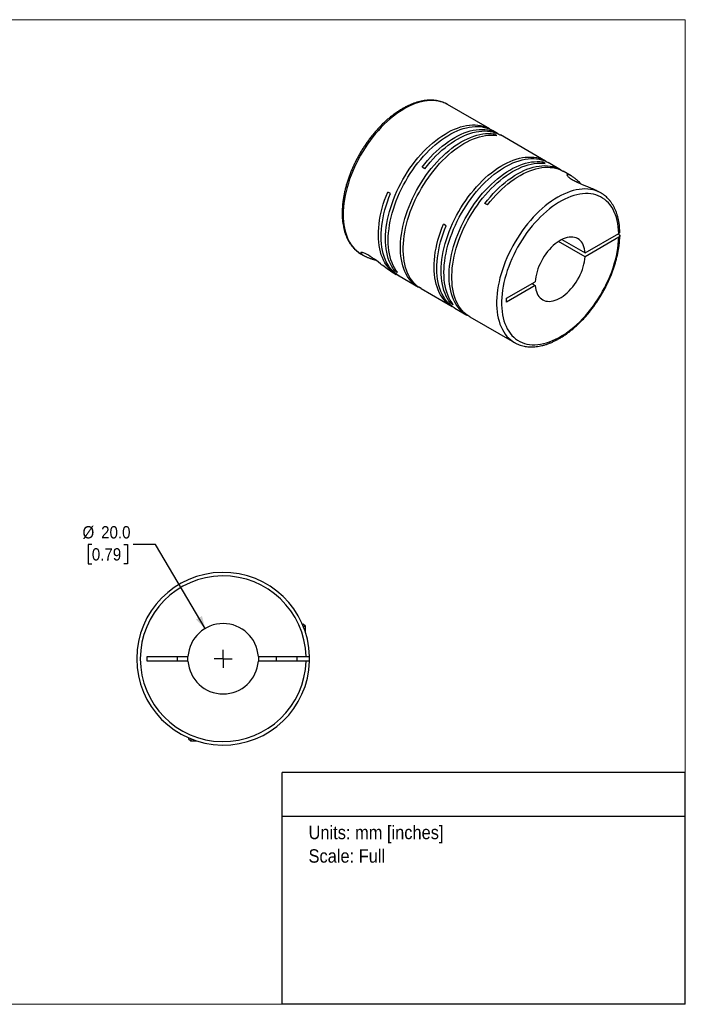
# Model space of a CAD drawing. Header units: millimetres. Extents: x 0 to 432, y 0 to 279.
# Tile 2 of 2: x 243 to 432, y 0 to 279. Entities that reach past the tile are written whole.
import ezdxf
from ezdxf.enums import TextEntityAlignment as Align

# ---------------------------------------------------------------- set-up
doc = ezdxf.new("R2010")
doc.units = ezdxf.units.MM
doc.linetypes.add('SLD-Solid', pattern=[0])
doc.layers.add('SLD-0', color=7, linetype='SLD-Solid', lineweight=25)
doc.layers.add('TEXT', color=140, linetype='SLD-Solid', lineweight=25)
doc.styles.add('SLDTEXTSTYLE0', font='GOTHIC.TTF', dxfattribs={"width": 0.913})
doc.dimstyles.new('SLDDIMSTYLE0', dxfattribs={"dimtxt": 3.5, "dimasz": 3.5, "dimexe": 0, "dimexo": 0.0625, "dimgap": 0.875, "dimtad": 0, "dimtih": 1, "dimtoh": 1, "dimdec": 1, "dimrnd": 1e-09, "dimzin": 4, "dimdsep": 46, "dimtxsty": 'SLDTEXTSTYLE0', "dimsah": 1, "dimcen": 0, "dimadec": 0, "dimazin": 1, "dimtfac": 1, "dimtdec": 1, "dimtofl": 0, "dimtmove": 0, "dimatfit": 3, "dimfxl": 0, "dimfrac": 2, "dimtolj": 1, "dimtzin": 12, "dimarcsym": 0})

# ---------------------------------------------------------------- blocks, each defined once
blk = doc.blocks.new('SW_NOTE_0')
at = {"layer": 'TEXT', "color": 0, "insert": (0, 4.87), "char_height": 3.81, "attachment_point": 1, "style": 'SLDTEXTSTYLE0'}
blk.add_mtext('Units: mm [inches]', dxfattribs=at)
blk = doc.blocks.new('SW_NOTE_0_1')
at = {"layer": 'TEXT', "color": 0, "insert": (0, 4.87), "char_height": 3.81, "attachment_point": 1, "style": 'SLDTEXTSTYLE0'}
blk.add_mtext('Scale: Full', dxfattribs=at)
blk = doc.blocks.new('Block1')
at = {"layer": 'TEXT'}
for p, q in [((431.8, 65.76), (317.5, 65.76)), ((317.5, 0), (317.5, 65.76)), ((431.8, 0), (431.8, 65.76)), ((317.5, 53.39), (431.8, 53.39)), ((431.8, 0), (317.5, 0))]:
    blk.add_line(p, q, dxfattribs=at)
at = {"layer": 'TEXT', "color": 140}
for name, p in [('SW_NOTE_0', (324.99, 45.8)), ('SW_NOTE_0_1', (324.99, 39.13))]:
    blk.add_blockref(name, p, dxfattribs=at)
at = {"layer": 'TEXT', "color": 140, "style": 'SLDTEXTSTYLE0', "width": 0.913, "flags": 2}
for tag, height, p in [('AUTOATTR0', 4.23, (353.81, 56.71)), ('AUTOATTR1_0', 4.76, (333.82, 29.88)), ('AUTOATTR1_1', 4.76, (322.1, 23.73)), ('AUTOATTR1_2', 4.76, (337.78, 17.57))]:
    blk.add_attdef(tag, text='', height=height, dxfattribs=at).set_placement(p, align=Align.BOTTOM_LEFT)
blk = doc.blocks.new('Block2')
at = {"color": 7, "linetype": 'SLD-Solid', "lineweight": 18}
for p, q in [((0, 279.4), (431.8, 279.4)), ((0, 279.4), (0, 0)), ((431.8, 279.4), (431.8, 0)), ((0, 0), (431.8, 0))]:
    blk.add_line(p, q, dxfattribs=at)
blk = doc.blocks.new('_D_5')
at = {"layer": 'SLD-0'}
for p, q in [((263.55, 130.51), (262.48, 130.51)), ((262.48, 130.51), (262.48, 124.96)), ((272.6, 130.51), (273.67, 130.51)), ((273.67, 130.51), (273.67, 124.96)), ((281.59, 130.51), (275.24, 130.51)), ((295.69, 106.66), (281.59, 130.51)), ((262.48, 124.96), (263.55, 124.96)), ((273.67, 124.96), (272.6, 124.96))]:
    blk.add_line(p, q, dxfattribs=at)
blk.add_solid([(295.69, 106.66), (294.77, 110.18), (293.05, 109.17)], dxfattribs=at)
at = {"layer": 'SLD-0', "char_height": 3.5, "attachment_point": 1, "style": 'SLDTEXTSTYLE0'}
for s, insert in [('%%c', (260.91, 135.69)), ('20.0', (266.19, 135.69)), ('0.79', (263.55, 129.43))]:
    blk.add_mtext(s, dxfattribs=dict(at, insert=insert))
blk = doc.blocks.new('SW_CENTERMARKSYMBOL_2')
at = {"layer": 'SLD-0', "color": 0}
for q in [(-2.54, 0), (0, 2.54), (0, -2.54), (2.54, 0)]:
    blk.add_line((0, 0), q, dxfattribs=at)

msp = doc.modelspace()

# ---------------------------------------------------------------- linework, layer by layer
for p, q in [((364.39, 255.33), (364.37, 255.34)), ((376.37, 248.41), (364.39, 255.33)), ((378.6, 247.13), (377.15, 247.96)), ((378.34, 246.56), (377.56, 247.01)), ((377.56, 246.64), (377.56, 247.01)), ((392.18, 239.29), (379.38, 246.68)), ((357.94, 237.11), (357.16, 237.56)), ((392.12, 238.6), (391.35, 239.05)), ((391.35, 238.68), (391.35, 239.05)), ((396.42, 236.84), (392.95, 238.84)), ((399.42, 235.11), (397.2, 236.39)), ((348.2, 230.05), (347.42, 230.49)), ((407.87, 230.23), (407.14, 230.65)), ((407.87, 230.23), (407.84, 230.25)), ((375.75, 226.82), (374.98, 227.27)), ((364.01, 220.92), (363.23, 221.37)), ((403.39, 213.2), (412.94, 218.72)), ((412.94, 218.47), (412.73, 218.6)), ((403.39, 212.14), (395.87, 216.48)), ((396.79, 217.01), (403.39, 213.2)), ((412.94, 217.66), (403.39, 212.14)), ((339.89, 212.89), (340.63, 212.47)), ((348.34, 208.01), (349.86, 207.14)), ((349.44, 208.1), (349.76, 208.29)), ((350.22, 207.65), (349.44, 208.1)), ((350.64, 206.69), (356.12, 203.53)), ((381.13, 200.35), (389.28, 205.06)), ((389.28, 204), (381.13, 199.29)), ((388.36, 204.53), (389.28, 204)), ((356.89, 203.08), (365.66, 198.02)), ((365.24, 198.98), (365.56, 199.16)), ((366.02, 198.53), (365.24, 198.98)), ((381.13, 199.29), (381.13, 200.35)), ((366.44, 197.57), (369.91, 195.57)), ((370.68, 195.12), (383.38, 187.79)), ((383.36, 187.8), (383.38, 187.79)), ((323.23, 107.86), (323.48, 107.86)), ((324.08, 107.26), (323.48, 107.86)), ((323.49, 107.26), (324.08, 107.26)), ((324.08, 105.63), (324.08, 107.26)), ((279.28, 98.71), (290.8, 98.71)), ((279.28, 97.41), (279.28, 98.71)), ((287.78, 98.71), (287.78, 97.41)), ((290.78, 98.06), (290.8, 98.71)), ((290.8, 97.41), (290.78, 98.06)), ((310.76, 98.71), (324.27, 98.71)), ((315.78, 98.71), (315.78, 97.41)), ((321.78, 97.41), (321.78, 98.71)), ((290.8, 97.41), (279.28, 97.41)), ((324.27, 97.41), (310.76, 97.41)), ((290.98, 75.6), (290.98, 75.36)), ((290.98, 75.36), (291.58, 74.76)), ((291.58, 75.35), (291.58, 74.76)), ((291.58, 74.76), (293.2, 74.76))]:
    msp.add_line(p, q)
at = {"flags": 128}
for points in [[(364.37, 255.34), (363.9, 255.59), (363.23, 255.88), (362.53, 256.12), (361.81, 256.29), (361.05, 256.41), (360.28, 256.47), (359.48, 256.47), (358.66, 256.41), (357.83, 256.29), (356.98, 256.12), (356.12, 255.88), (355.24, 255.59), (354.36, 255.24), (353.47, 254.83), (352.58, 254.37), (351.69, 253.85), (350.8, 253.29), (349.91, 252.67), (349.03, 252), (348.16, 251.29), (347.3, 250.53), (346.45, 249.72), (345.61, 248.88), (344.8, 247.99), (344, 247.07), (343.22, 246.12), (342.47, 245.13), (341.74, 244.11), (341.04, 243.07), (340.37, 242), (339.73, 240.92), (339.13, 239.81), (338.56, 238.69), (338.02, 237.56), (337.52, 236.42), (337.06, 235.27), (336.64, 234.12), (336.27, 232.97), (335.93, 231.82), (335.64, 230.68), (335.39, 229.54), (335.18, 228.42), (335.02, 227.32), (334.91, 226.23), (334.84, 225.16), (334.81, 224.12), (334.84, 223.1), (334.9, 222.12), (335.02, 221.16), (335.18, 220.24), (335.38, 219.35), (335.63, 218.51), (335.92, 217.7), (336.26, 216.94), (336.64, 216.23), (337.06, 215.56), (337.51, 214.94), (338.01, 214.38), (338.55, 213.86), (339.12, 213.4), (339.72, 212.99), (339.89, 212.89)], [(349.44, 208.1), (348.99, 208.72), (348.57, 209.4), (348.2, 210.11), (347.87, 210.88), (347.59, 211.68), (347.34, 212.53), (347.14, 213.42), (346.99, 214.34), (346.88, 215.29), (346.82, 216.28), (346.8, 217.3), (346.83, 218.34), (346.9, 219.41), (347.02, 220.49), (347.18, 221.6), (347.39, 222.71), (347.64, 223.84), (347.94, 224.98), (348.28, 226.13), (348.66, 227.28), (349.08, 228.42), (349.54, 229.57), (350.04, 230.7), (350.57, 231.83), (351.14, 232.95), (351.75, 234.05), (352.39, 235.13), (353.06, 236.2), (353.75, 237.23), (354.48, 238.25), (355.23, 239.23), (356.01, 240.18), (356.8, 241.1), (357.62, 241.98), (358.45, 242.82), (359.3, 243.62), (360.16, 244.38), (361.03, 245.09), (361.91, 245.75), (362.79, 246.37), (363.68, 246.94), (364.57, 247.45), (365.46, 247.91), (366.34, 248.31), (367.22, 248.66), (368.09, 248.96), (368.95, 249.19), (369.8, 249.37), (370.63, 249.49), (371.44, 249.55), (372.24, 249.55), (373.01, 249.5), (373.77, 249.38), (374.49, 249.21), (375.19, 248.97), (375.86, 248.68), (376.5, 248.34), (376.75, 248.18)], [(350.22, 207.65), (349.76, 208.28), (349.35, 208.95), (348.98, 209.66), (348.65, 210.43), (348.36, 211.23), (348.12, 212.08), (347.92, 212.97), (347.77, 213.89), (347.66, 214.85), (347.6, 215.83), (347.58, 216.85), (347.6, 217.89), (347.68, 218.96), (347.8, 220.04), (347.96, 221.15), (348.17, 222.26), (348.42, 223.39), (348.72, 224.53), (349.05, 225.68), (349.43, 226.83), (349.85, 227.97), (350.31, 229.12), (350.81, 230.26), (351.35, 231.38), (351.92, 232.5), (352.53, 233.6), (353.17, 234.68), (353.83, 235.75), (354.53, 236.79), (355.26, 237.8), (356.01, 238.78), (356.78, 239.73), (357.58, 240.65), (358.4, 241.53), (359.23, 242.37), (360.07, 243.17), (360.93, 243.93), (361.81, 244.64), (362.68, 245.31), (363.57, 245.92), (364.46, 246.49), (365.35, 247), (366.23, 247.46), (367.12, 247.86), (368, 248.21), (368.87, 248.51), (369.73, 248.74), (370.57, 248.92), (371.41, 249.04), (372.22, 249.1), (373.02, 249.1), (373.79, 249.05), (374.54, 248.93), (375.27, 248.76), (375.97, 248.52), (376.64, 248.23), (377.15, 247.96)], [(356.51, 203.31), (356.24, 203.46), (355.62, 203.84), (355.04, 204.27), (354.49, 204.76), (353.97, 205.3), (353.5, 205.89), (353.06, 206.54), (352.66, 207.23), (352.31, 207.96), (352, 208.74), (351.73, 209.57), (351.5, 210.43), (351.32, 211.33), (351.18, 212.27), (351.09, 213.23), (351.05, 214.23), (351.05, 215.26), (351.09, 216.31), (351.18, 217.39), (351.32, 218.48), (351.5, 219.59), (351.73, 220.71), (352, 221.85), (352.31, 222.99), (352.66, 224.13), (353.06, 225.28), (353.5, 226.43), (353.97, 227.57), (354.49, 228.7), (355.04, 229.83), (355.62, 230.94), (356.24, 232.03), (356.89, 233.11), (357.57, 234.16), (358.28, 235.19), (359.02, 236.19), (359.78, 237.16), (360.56, 238.1), (361.37, 239), (362.19, 239.87), (363.03, 240.69), (363.88, 241.48), (364.74, 242.22), (365.62, 242.91), (366.5, 243.56), (367.39, 244.15), (368.27, 244.7), (369.16, 245.19), (370.05, 245.63), (370.93, 246.01), (371.81, 246.34), (372.67, 246.61), (373.53, 246.82), (374.37, 246.98), (375.2, 247.07), (376, 247.11), (376.79, 247.09), (377.56, 247.01)], [(356.89, 203.08), (356.4, 203.39), (355.81, 203.82), (355.26, 204.31), (354.75, 204.85), (354.28, 205.44), (353.84, 206.09), (353.44, 206.78), (353.09, 207.51), (352.77, 208.29), (352.51, 209.12), (352.28, 209.98), (352.1, 210.88), (351.96, 211.82), (351.87, 212.78), (351.83, 213.78), (351.83, 214.81), (351.87, 215.86), (351.96, 216.94), (352.1, 218.03), (352.28, 219.14), (352.51, 220.26), (352.77, 221.4), (353.09, 222.54), (353.44, 223.68), (353.84, 224.83), (354.28, 225.98), (354.75, 227.12), (355.26, 228.26), (355.81, 229.38), (356.4, 230.49), (357.02, 231.58), (357.67, 232.66), (358.35, 233.71), (359.06, 234.74), (359.8, 235.74), (360.56, 236.71), (361.34, 237.65), (362.14, 238.55), (362.97, 239.42), (363.8, 240.24), (364.66, 241.03), (365.52, 241.77), (366.4, 242.46), (367.28, 243.11), (368.16, 243.7), (369.05, 244.25), (369.94, 244.74), (370.83, 245.18), (371.71, 245.56), (372.59, 245.89), (373.45, 246.16), (374.31, 246.37), (375.15, 246.53), (375.97, 246.62), (376.78, 246.66), (377.57, 246.64), (378.34, 246.56)], [(357.16, 237.56), (357.92, 238.52), (358.71, 239.45), (359.52, 240.35), (360.34, 241.21), (361.19, 242.02), (362.04, 242.8), (362.91, 243.53), (363.78, 244.21), (364.67, 244.85), (365.55, 245.43), (366.44, 245.97), (367.33, 246.45), (368.22, 246.87), (369.1, 247.25), (369.97, 247.56), (370.84, 247.82), (371.69, 248.02), (372.53, 248.16), (373.35, 248.25), (374.15, 248.27), (374.94, 248.24), (375.7, 248.15), (376.43, 248), (377.14, 247.79), (377.82, 247.52), (378.47, 247.2), (378.98, 246.89)], [(357.94, 237.11), (358.7, 238.07), (359.49, 239), (360.3, 239.9), (361.12, 240.76), (361.96, 241.57), (362.82, 242.35), (363.69, 243.08), (364.56, 243.76), (365.44, 244.4), (366.33, 244.98), (367.22, 245.52), (368.11, 246), (368.99, 246.42), (369.88, 246.8), (370.75, 247.11), (371.61, 247.37), (372.47, 247.57), (373.31, 247.71), (374.13, 247.8), (374.93, 247.82), (375.71, 247.79), (376.48, 247.7), (377.21, 247.55), (377.92, 247.34), (378.6, 247.07), (379.25, 246.75), (379.38, 246.68)], [(365.24, 198.98), (364.79, 199.6), (364.38, 200.27), (364.01, 200.99), (363.68, 201.75), (363.39, 202.56), (363.15, 203.41), (362.95, 204.29), (362.79, 205.22), (362.68, 206.17), (362.62, 207.16), (362.6, 208.17), (362.63, 209.22), (362.7, 210.28), (362.82, 211.37), (362.99, 212.47), (363.19, 213.59), (363.45, 214.72), (363.74, 215.86), (364.08, 217), (364.46, 218.15), (364.88, 219.3), (365.34, 220.44), (365.84, 221.58), (366.38, 222.71), (366.95, 223.83), (367.55, 224.93), (368.19, 226.01), (368.86, 227.07), (369.56, 228.11), (370.28, 229.12), (371.04, 230.11), (371.81, 231.06), (372.61, 231.97), (373.42, 232.86), (374.25, 233.7), (375.1, 234.5), (375.96, 235.25), (376.83, 235.97), (377.71, 236.63), (378.59, 237.25), (379.48, 237.81), (380.37, 238.33), (381.26, 238.79), (382.14, 239.19), (383.02, 239.54), (383.89, 239.83), (384.75, 240.07), (385.6, 240.25), (386.43, 240.37), (387.25, 240.43), (388.04, 240.43), (388.82, 240.37), (389.57, 240.26), (390.3, 240.08), (390.99, 239.85), (391.66, 239.56), (392.3, 239.21), (392.56, 239.05)], [(366.02, 198.53), (365.57, 199.15), (365.16, 199.82), (364.78, 200.54), (364.45, 201.3), (364.17, 202.11), (363.92, 202.96), (363.73, 203.84), (363.57, 204.77), (363.46, 205.72), (363.4, 206.71), (363.38, 207.73), (363.41, 208.77), (363.48, 209.83), (363.6, 210.92), (363.76, 212.02), (363.97, 213.14), (364.22, 214.27), (364.52, 215.41), (364.86, 216.56), (365.24, 217.7), (365.66, 218.85), (366.12, 219.99), (366.62, 221.13), (367.15, 222.26), (367.72, 223.38), (368.33, 224.48), (368.97, 225.56), (369.64, 226.62), (370.34, 227.66), (371.06, 228.67), (371.81, 229.66), (372.59, 230.61), (373.38, 231.53), (374.2, 232.41), (375.03, 233.25), (375.88, 234.05), (376.74, 234.81), (377.61, 235.52), (378.49, 236.18), (379.37, 236.8), (380.26, 237.36), (381.15, 237.88), (382.04, 238.34), (382.92, 238.74), (383.8, 239.09), (384.67, 239.38), (385.53, 239.62), (386.38, 239.8), (387.21, 239.92), (388.03, 239.98), (388.82, 239.98), (389.6, 239.92), (390.35, 239.81), (391.07, 239.63), (391.77, 239.4), (392.44, 239.11), (392.95, 238.84)], [(370.3, 195.35), (370.03, 195.5), (369.41, 195.88), (368.83, 196.31), (368.28, 196.8), (367.76, 197.34), (367.29, 197.93), (366.85, 198.58), (366.45, 199.27), (366.1, 200), (365.79, 200.78), (365.52, 201.61), (365.29, 202.47), (365.11, 203.37), (364.97, 204.31), (364.88, 205.27), (364.84, 206.27), (364.84, 207.3), (364.88, 208.35), (364.97, 209.43), (365.11, 210.52), (365.29, 211.63), (365.52, 212.75), (365.79, 213.89), (366.1, 215.03), (366.45, 216.17), (366.85, 217.32), (367.29, 218.47), (367.76, 219.61), (368.28, 220.74), (368.83, 221.87), (369.41, 222.98), (370.03, 224.07), (370.68, 225.15), (371.36, 226.2), (372.07, 227.23), (372.81, 228.23), (373.57, 229.2), (374.35, 230.14), (375.15, 231.04), (375.98, 231.91), (376.82, 232.73), (377.67, 233.52), (378.53, 234.26), (379.41, 234.95), (380.29, 235.6), (381.17, 236.19), (382.06, 236.74), (382.95, 237.23), (383.84, 237.67), (384.72, 238.05), (385.6, 238.38), (386.46, 238.65), (387.32, 238.86), (388.16, 239.02), (388.99, 239.11), (389.79, 239.15), (390.58, 239.13), (391.35, 239.05)], [(370.68, 195.12), (370.19, 195.43), (369.6, 195.86), (369.05, 196.35), (368.54, 196.89), (368.06, 197.48), (367.63, 198.13), (367.23, 198.82), (366.88, 199.55), (366.56, 200.33), (366.29, 201.16), (366.07, 202.02), (365.89, 202.92), (365.75, 203.86), (365.66, 204.82), (365.61, 205.82), (365.61, 206.85), (365.66, 207.9), (365.75, 208.98), (365.89, 210.07), (366.07, 211.18), (366.29, 212.3), (366.56, 213.44), (366.88, 214.58), (367.23, 215.72), (367.63, 216.87), (368.06, 218.02), (368.54, 219.16), (369.05, 220.3), (369.6, 221.42), (370.19, 222.53), (370.81, 223.62), (371.46, 224.7), (372.14, 225.75), (372.85, 226.78), (373.58, 227.78), (374.35, 228.75), (375.13, 229.69), (375.93, 230.59), (376.75, 231.46), (377.59, 232.28), (378.45, 233.07), (379.31, 233.81), (380.18, 234.5), (381.07, 235.15), (381.95, 235.74), (382.84, 236.29), (383.73, 236.78), (384.62, 237.22), (385.5, 237.6), (386.37, 237.93), (387.24, 238.2), (388.1, 238.41), (388.94, 238.57), (389.76, 238.66), (390.57, 238.7), (391.36, 238.68), (392.12, 238.6)], [(374.98, 227.27), (375.74, 228.23), (376.53, 229.17), (377.34, 230.06), (378.16, 230.92), (379.01, 231.74), (379.86, 232.51), (380.73, 233.24), (381.6, 233.92), (382.49, 234.56), (383.37, 235.14), (384.26, 235.68), (385.15, 236.16), (386.04, 236.59), (386.92, 236.96), (387.79, 237.27), (388.66, 237.53), (389.51, 237.73), (390.35, 237.88), (391.17, 237.96), (391.97, 237.99), (392.76, 237.95), (393.52, 237.86), (394.25, 237.71), (394.96, 237.5), (395.64, 237.23), (396.29, 236.91), (396.8, 236.6)], [(375.75, 226.82), (376.52, 227.79), (377.31, 228.72), (378.11, 229.61), (378.94, 230.47), (379.78, 231.28), (380.64, 232.06), (381.5, 232.79), (382.38, 233.47), (383.26, 234.11), (384.15, 234.69), (385.03, 235.23), (385.92, 235.71), (386.81, 236.14), (387.69, 236.51), (388.56, 236.82), (389.43, 237.08), (390.28, 237.28), (391.12, 237.43), (391.94, 237.51), (392.74, 237.54), (393.53, 237.5), (394.29, 237.41), (395.02, 237.26), (395.73, 237.05), (396.41, 236.79), (397.07, 236.46), (397.2, 236.39)], [(350.25, 206.92), (349.73, 207.22), (349.12, 207.62), (348.55, 208.08), (348.02, 208.59), (347.52, 209.15), (347.06, 209.76), (346.64, 210.42), (346.26, 211.13), (345.92, 211.89), (345.62, 212.68), (345.37, 213.52), (345.17, 214.4), (345, 215.31), (344.88, 216.26), (344.81, 217.24), (344.78, 218.25), (344.8, 219.29), (344.87, 220.35), (344.98, 221.43), (345.13, 222.53), (345.33, 223.65), (345.57, 224.78), (345.86, 225.91), (346.19, 227.06), (346.56, 228.2), (346.97, 229.35), (347.42, 230.49)], [(350.64, 206.69), (350.51, 206.76), (349.91, 207.16), (349.33, 207.62), (348.8, 208.13), (348.3, 208.69), (347.84, 209.31), (347.42, 209.97), (347.04, 210.68), (346.7, 211.43), (346.4, 212.23), (346.15, 213.07), (345.94, 213.95), (345.78, 214.86), (345.66, 215.81), (345.59, 216.79), (345.56, 217.8), (345.58, 218.84), (345.64, 219.9), (345.75, 220.98), (345.91, 222.08), (346.11, 223.2), (346.35, 224.32), (346.64, 225.46), (346.97, 226.61), (347.34, 227.75), (347.75, 228.9), (348.2, 230.05)], [(407.84, 230.25), (407.71, 230.32), (407.05, 230.64), (406.37, 230.9), (405.65, 231.11), (404.91, 231.26), (404.15, 231.34), (403.36, 231.37), (402.55, 231.34), (401.73, 231.25), (400.89, 231.11), (400.03, 230.9), (399.16, 230.63), (398.28, 230.31), (397.4, 229.93), (396.51, 229.5), (395.62, 229.01), (394.73, 228.47), (393.84, 227.87), (392.95, 227.23), (392.08, 226.54), (391.21, 225.8), (390.35, 225.02), (389.51, 224.19), (388.68, 223.33), (387.87, 222.43), (387.09, 221.49), (386.32, 220.52), (385.58, 219.51), (384.87, 218.48), (384.19, 217.43), (383.53, 216.35), (382.91, 215.25), (382.32, 214.14), (381.77, 213.01), (381.25, 211.87), (380.77, 210.73), (380.33, 209.58), (379.93, 208.43), (379.58, 207.28), (379.26, 206.13), (378.99, 204.99), (378.76, 203.87), (378.58, 202.75), (378.44, 201.66), (378.35, 200.58), (378.31, 199.53), (378.31, 198.5), (378.35, 197.49), (378.44, 196.52), (378.58, 195.58), (378.76, 194.68), (378.99, 193.82), (379.26, 192.99), (379.58, 192.21), (379.93, 191.47), (380.33, 190.78), (380.77, 190.14), (381.25, 189.54), (381.77, 189), (382.32, 188.51), (382.91, 188.08), (383.36, 187.8)], [(412.94, 218.72), (412.9, 219.7), (412.8, 220.64), (412.67, 221.55), (412.48, 222.43), (412.26, 223.27), (411.99, 224.07), (411.68, 224.82), (411.32, 225.54), (410.93, 226.2), (410.49, 226.82), (410.01, 227.39), (409.5, 227.9), (408.95, 228.37), (408.37, 228.77), (407.76, 229.13), (407.11, 229.43), (406.43, 229.67), (405.73, 229.85), (405, 229.97), (404.25, 230.04), (403.47, 230.05), (402.68, 230), (401.86, 229.89), (401.04, 229.72), (400.2, 229.49), (399.35, 229.21), (398.49, 228.87), (397.62, 228.48), (396.75, 228.03), (395.88, 227.52), (395.02, 226.97), (394.15, 226.36), (393.29, 225.71), (392.44, 225.01), (391.6, 224.26), (390.78, 223.48), (389.96, 222.65), (389.17, 221.78), (388.4, 220.88), (387.64, 219.94), (386.91, 218.97), (386.21, 217.97), (385.53, 216.95), (384.89, 215.91), (384.27, 214.84), (383.69, 213.76), (383.15, 212.66), (382.63, 211.56), (382.16, 210.44), (381.73, 209.32), (381.33, 208.2), (380.98, 207.08), (380.67, 205.96), (380.4, 204.85), (380.17, 203.75), (379.99, 202.66), (379.86, 201.59), (379.77, 200.54), (379.72, 199.51), (379.72, 198.51), (379.77, 197.53), (379.86, 196.59), (379.99, 195.67), (380.17, 194.79), (380.4, 193.95), (380.67, 193.15), (380.98, 192.4), (381.33, 191.68), (381.73, 191.02), (382.16, 190.4), (382.63, 189.83), (383.15, 189.31), (383.69, 188.85), (384.27, 188.44), (384.89, 188.08), (385.53, 187.78), (386.21, 187.54), (386.91, 187.35), (387.64, 187.23), (388.4, 187.16), (389.17, 187.15), (389.96, 187.2), (390.78, 187.31), (391.6, 187.47), (392.44, 187.7), (393.29, 187.98), (394.15, 188.32), (395.02, 188.71), (395.88, 189.16), (396.75, 189.66), (397.62, 190.21), (398.49, 190.82), (399.35, 191.47), (400.2, 192.17), (401.04, 192.91), (401.86, 193.7), (402.68, 194.53), (403.47, 195.39), (404.25, 196.3), (405, 197.23), (405.73, 198.2), (406.43, 199.2), (407.11, 200.22), (407.76, 201.26), (408.37, 202.33), (408.95, 203.41), (409.5, 204.5), (410.01, 205.61), (410.49, 206.73), (410.93, 207.85), (411.32, 208.97), (411.68, 210.09), (411.99, 211.21), (412.26, 212.32), (412.48, 213.42), (412.67, 214.51), (412.8, 215.58), (412.9, 216.63), (412.94, 217.66)], [(366.06, 197.8), (365.54, 198.09), (364.93, 198.49), (364.36, 198.95), (363.82, 199.46), (363.33, 200.02), (362.87, 200.63), (362.44, 201.29), (362.06, 202), (361.73, 202.76), (361.43, 203.55), (361.18, 204.39), (360.97, 205.27), (360.81, 206.19), (360.69, 207.14), (360.62, 208.12), (360.59, 209.13), (360.61, 210.16), (360.67, 211.22), (360.78, 212.31), (360.93, 213.41), (361.13, 214.52), (361.38, 215.65), (361.66, 216.79), (361.99, 217.93), (362.36, 219.08), (362.78, 220.23), (363.23, 221.37)], [(366.44, 197.57), (366.32, 197.64), (365.71, 198.04), (365.14, 198.5), (364.6, 199.01), (364.1, 199.57), (363.64, 200.18), (363.22, 200.84), (362.84, 201.55), (362.5, 202.31), (362.21, 203.11), (361.96, 203.94), (361.75, 204.82), (361.58, 205.74), (361.47, 206.69), (361.39, 207.67), (361.37, 208.68), (361.38, 209.71), (361.45, 210.78), (361.56, 211.86), (361.71, 212.96), (361.91, 214.07), (362.15, 215.2), (362.44, 216.34), (362.77, 217.48), (363.14, 218.63), (363.55, 219.78), (364.01, 220.92)], [(403.39, 213.2), (403.33, 213.83), (403.22, 214.42), (403.07, 214.97), (402.87, 215.48), (402.63, 215.95), (402.35, 216.36), (402.03, 216.73), (401.67, 217.04), (401.27, 217.29), (400.84, 217.49), (400.39, 217.63), (399.9, 217.71), (399.39, 217.73), (398.86, 217.69), (398.32, 217.58), (397.76, 217.42), (397.19, 217.2), (396.62, 216.92), (396.04, 216.59), (395.47, 216.21), (394.9, 215.77), (394.34, 215.29), (393.8, 214.76), (393.27, 214.19), (392.76, 213.59), (392.28, 212.95), (391.82, 212.28), (391.39, 211.59), (391, 210.88), (390.64, 210.15), (390.32, 209.42), (390.03, 208.68), (389.79, 207.93), (389.6, 207.2), (389.44, 206.47), (389.34, 205.75), (389.28, 205.06)], [(348.34, 208.02), (348.23, 208.08), (347.81, 208.34), (347.4, 208.62), (346.9, 208.97), (346.4, 209.35), (346.05, 209.61), (345.71, 209.87), (345.36, 210.14), (344.79, 210.59), (344.21, 211.03), (343.64, 211.46), (343.07, 211.86), (342.5, 212.24), (341.96, 212.58), (341.46, 212.86), (341, 213.08), (340.61, 213.24), (340.29, 213.34), (340.11, 213.37), (339.97, 213.38), (339.87, 213.37), (339.78, 213.31), (339.77, 213.22), (339.8, 213.14), (339.87, 213.04), (339.97, 212.93), (340.23, 212.72), (340.6, 212.48), (341.09, 212.22), (341.09, 212.22)], [(389.28, 204), (389.34, 203.37), (389.44, 202.78), (389.6, 202.23), (389.79, 201.72), (390.03, 201.25), (390.32, 200.84), (390.64, 200.47), (391, 200.16), (391.39, 199.9), (391.82, 199.71), (392.28, 199.57), (392.76, 199.49), (393.27, 199.47), (393.8, 199.51), (394.34, 199.62), (394.9, 199.78), (395.47, 200), (396.04, 200.27), (396.62, 200.61), (397.19, 200.99), (397.76, 201.43), (398.32, 201.91), (398.86, 202.44), (399.39, 203.01), (399.9, 203.61), (400.39, 204.25), (400.84, 204.92), (401.27, 205.61), (401.67, 206.32), (402.03, 207.04), (402.35, 207.78), (402.63, 208.52), (402.87, 209.27), (403.07, 210), (403.22, 210.73), (403.33, 211.45), (403.39, 212.14)], [(310.76, 98.71), (310.78, 98.06), (310.76, 97.41)]]:
    msp.add_lwpolyline(points, dxfattribs=at)
for radius, start, end in [(24.5, 1.5203, 358.4797), (23.5, 1.585, 358.415), (10, 3.7269, 176.2731), (24.5, 358.4786, 1.5229), (10, 183.7269, 356.2731)]:
    msp.add_arc((300.78, 98.06), radius, start, end)
for points, knots in [([(364.37, 255.34), (364.36, 255.35), (364.15, 255.48), (363.71, 255.69), (363.04, 255.97), (362.36, 256.2), (361.64, 256.37), (360.91, 256.49), (360.15, 256.56), (359.38, 256.57), (358.59, 256.53), (357.78, 256.44), (356.96, 256.29), (356.12, 256.09), (355.28, 255.83), (354.43, 255.53), (353.57, 255.17), (352.72, 254.76), (351.86, 254.3), (351, 253.79), (350.15, 253.24), (349.3, 252.64), (348.46, 252), (347.62, 251.31), (346.8, 250.59), (346, 249.82), (345.2, 249.02), (344.43, 248.19), (343.67, 247.32), (342.93, 246.42), (342.22, 245.49), (341.52, 244.54), (340.85, 243.56), (340.21, 242.56), (339.6, 241.54), (339.01, 240.5), (338.46, 239.45), (337.94, 238.39), (337.45, 237.31), (336.99, 236.23), (336.57, 235.14), (336.19, 234.05), (335.85, 232.96), (335.54, 231.88), (335.27, 230.79), (335.04, 229.72), (334.85, 228.65), (334.71, 227.6), (334.6, 226.56), (334.54, 225.54), (334.51, 224.53), (334.53, 223.55), (334.6, 222.6), (334.7, 221.66), (334.85, 220.76), (335.04, 219.89), (335.28, 219.05), (335.55, 218.25), (335.87, 217.49), (336.22, 216.76), (336.62, 216.08), (337.05, 215.45), (337.52, 214.86), (338.03, 214.31), (338.56, 213.82), (339.14, 213.37), (339.59, 213.06), (339.86, 212.91), (339.93, 212.88)], [0, 0, 0, 0, 0.000727, 0.015777, 0.030825, 0.04589, 0.060993, 0.076151, 0.091377, 0.106675, 0.122049, 0.137493, 0.153001, 0.168563, 0.184168, 0.199807, 0.215469, 0.231146, 0.246831, 0.26252, 0.278206, 0.293888, 0.309564, 0.325234, 0.340895, 0.35655, 0.372197, 0.387837, 0.403472, 0.419101, 0.434725, 0.450346, 0.465964, 0.481579, 0.497194, 0.512808, 0.528423, 0.544039, 0.559657, 0.575278, 0.590903, 0.606534, 0.622169, 0.637812, 0.653462, 0.66912, 0.684786, 0.700462, 0.716147, 0.73184, 0.747542, 0.763251, 0.778964, 0.794677, 0.810386, 0.826082, 0.841759, 0.857407, 0.873014, 0.88857, 0.904062, 0.919483, 0.934827, 0.950092, 0.965283, 0.980412, 0.995493, 1, 1, 1, 1]), ([(402.22, 232.83), (402.14, 232.9), (401.92, 233.12), (401.58, 233.44), (401.21, 233.78), (400.89, 234.05), (400.58, 234.3), (400.3, 234.52), (399.99, 234.75), (399.66, 234.96), (399.33, 235.16), (399.04, 235.31), (398.78, 235.42), (398.56, 235.48), (398.41, 235.49), (398.32, 235.47), (398.27, 235.43), (398.25, 235.36), (398.28, 235.25), (398.4, 235.07), (398.6, 234.85), (398.89, 234.61), (399.27, 234.33), (399.73, 234.04), (400.27, 233.74), (400.86, 233.44), (401.49, 233.14), (402.07, 232.89), (402.59, 232.67), (403.05, 232.48), (403.56, 232.27), (404.13, 232.04), (404.67, 231.81), (405.14, 231.62), (405.52, 231.45), (406, 231.24), (406.54, 230.97), (406.95, 230.77), (407.13, 230.66), (407.13, 230.65)], [0, 0, 0, 0, 0.016448, 0.050457, 0.077184, 0.102857, 0.12748, 0.151061, 0.173608, 0.206465, 0.238003, 0.26826, 0.297278, 0.32976, 0.361195, 0.381621, 0.401653, 0.421323, 0.452943, 0.484007, 0.514679, 0.545127, 0.576283, 0.607233, 0.63817, 0.669286, 0.699948, 0.730765, 0.751492, 0.772418, 0.793591, 0.823287, 0.853768, 0.874586, 0.895833, 0.917539, 0.956711, 0.998073, 1, 1, 1, 1]), ([(413.24, 219.13), (413.23, 219.3), (413.22, 219.8), (413.16, 220.6), (413.05, 221.53), (412.9, 222.43), (412.7, 223.3), (412.46, 224.13), (412.19, 224.93), (411.87, 225.69), (411.51, 226.41), (411.11, 227.09), (410.67, 227.72), (410.2, 228.31), (409.69, 228.85), (409.15, 229.34), (408.58, 229.78), (408.14, 230.08), (407.88, 230.22), (407.83, 230.24)], [0, 0, 0, 0, 0.0340456, 0.098483, 0.1629351, 0.2273643, 0.2917435, 0.3560385, 0.420209, 0.48421, 0.5479946, 0.6115185, 0.6747453, 0.7376535, 0.8002408, 0.8625286, 0.9245623, 0.9864086, 1, 1, 1, 1]), ([(383.36, 187.81), (383.47, 187.74), (383.79, 187.55), (384.34, 187.3), (385.02, 187.04), (385.72, 186.84), (386.44, 186.69), (387.18, 186.59), (387.95, 186.55), (388.73, 186.56), (389.53, 186.62), (390.34, 186.74), (391.17, 186.91), (392.01, 187.14), (392.86, 187.41), (393.71, 187.74), (394.57, 188.13), (395.42, 188.56), (396.28, 189.04), (397.14, 189.56), (397.99, 190.14), (398.84, 190.76), (399.67, 191.42), (400.5, 192.12), (401.32, 192.86), (402.12, 193.64), (402.9, 194.46), (403.67, 195.31), (404.42, 196.19), (405.15, 197.1), (405.85, 198.04), (406.54, 199.01), (407.19, 200), (407.82, 201), (408.42, 202.03), (409, 203.08), (409.54, 204.13), (410.04, 205.2), (410.52, 206.28), (410.96, 207.37), (411.36, 208.46), (411.73, 209.55), (412.06, 210.64), (412.35, 211.72), (412.6, 212.8), (412.81, 213.87), (412.98, 214.93), (413.11, 215.98), (413.2, 217.03), (413.22, 217.71), (413.24, 218.07)], [0, 0, 0, 0, 0.011233, 0.031558, 0.051889, 0.072257, 0.092686, 0.113198, 0.133806, 0.154514, 0.175321, 0.196221, 0.217201, 0.238248, 0.259347, 0.280484, 0.301649, 0.322829, 0.344018, 0.365207, 0.386392, 0.40757, 0.42874, 0.449899, 0.471049, 0.492188, 0.513318, 0.53444, 0.555554, 0.57666, 0.597761, 0.618858, 0.639951, 0.661042, 0.682131, 0.703221, 0.724312, 0.745406, 0.766502, 0.787604, 0.808711, 0.829826, 0.850948, 0.872081, 0.893223, 0.914377, 0.935543, 0.956721, 0.977911, 1, 1, 1, 1]), ([(412.94, 218.72), (412.99, 218.75), (413.09, 218.82), (413.19, 218.94), (413.23, 219.05), (413.23, 219.11), (413.23, 219.14)], [0, 0, 0, 0, 0.293202, 0.572858, 0.838962, 1, 1, 1, 1]), ([(412.94, 218.47), (412.96, 218.46), (413.01, 218.43), (413.07, 218.39), (413.12, 218.34), (413.16, 218.29), (413.19, 218.24), (413.22, 218.18), (413.23, 218.12), (413.24, 218.06), (413.23, 217.99), (413.2, 217.91), (413.15, 217.82), (413.06, 217.74), (412.98, 217.68), (412.94, 217.66)], [0, 0, 0, 0, 0.060282, 0.121228, 0.182836, 0.245108, 0.308045, 0.371645, 0.43591, 0.50084, 0.581151, 0.671228, 0.771066, 0.880659, 1, 1, 1, 1]), ([(341.09, 212.22), (341.19, 212.18), (341.38, 212.08), (341.7, 211.95), (342.06, 211.8), (342.45, 211.66), (342.81, 211.54), (343.13, 211.44), (343.39, 211.36), (343.66, 211.28), (343.87, 211.22), (343.99, 211.19), (344, 211.18)], [0, 0, 0, 0, 0.120471, 0.24623, 0.377322, 0.51379, 0.655669, 0.733031, 0.813643, 0.897509, 0.984632, 1, 1, 1, 1]), ([(324.27, 98.71), (324.3, 98.71), (324.37, 98.71), (324.47, 98.71), (324.56, 98.71), (324.65, 98.71), (324.73, 98.71), (324.81, 98.71), (324.88, 98.71), (324.95, 98.71), (325.01, 98.71), (325.06, 98.71), (325.11, 98.71), (325.15, 98.71), (325.18, 98.71), (325.21, 98.71), (325.23, 98.71), (325.25, 98.71), (325.26, 98.71), (325.27, 98.71), (325.27, 98.71), (325.27, 98.71)], [0, 0, 0, 0, 0.063668, 0.12611, 0.187326, 0.247315, 0.306078, 0.363615, 0.419925, 0.475008, 0.528865, 0.581496, 0.632901, 0.683079, 0.732031, 0.779758, 0.826258, 0.871532, 0.91558, 0.958403, 1, 1, 1, 1]), ([(325.27, 97.41), (325.27, 97.41), (325.27, 97.41), (325.25, 97.41), (325.23, 97.41), (325.2, 97.41), (325.16, 97.41), (325.11, 97.41), (325.05, 97.41), (324.97, 97.41), (324.88, 97.41), (324.76, 97.41), (324.62, 97.41), (324.45, 97.41), (324.33, 97.41), (324.27, 97.41)], [0, 0, 0, 0, 0.060282, 0.121228, 0.182836, 0.245108, 0.308045, 0.371645, 0.43591, 0.50084, 0.581151, 0.671228, 0.771066, 0.880659, 1, 1, 1, 1])]:
    msp.add_open_spline(points, degree=3, knots=knots)

# ---------------------------------------------------------------- block references
at = {"color": 7, "linetype": 'Continuous'}
for name in ['Block2', 'Block1']:
    msp.add_blockref(name, (0, 0), dxfattribs=at)
at = {"layer": 'SLD-0'}
msp.add_blockref('SW_CENTERMARKSYMBOL_2', (300.78, 98.06), dxfattribs=at)

# ---------------------------------------------------------------- dimensions: what is measured, and where the dimension line sits
dim = msp.add_diameter_dim_2p(p1=(305.87, 89.45), p2=(295.69, 106.66), dimstyle='SLDDIMSTYLE0', dxfattribs=at)
dim.commit()
dim.dimension.update_dxf_attribs({"geometry": '_D_5', "text_midpoint": (268.07, 130.51), "dimtype": 163})

doc.saveas('drawing.dxf')
